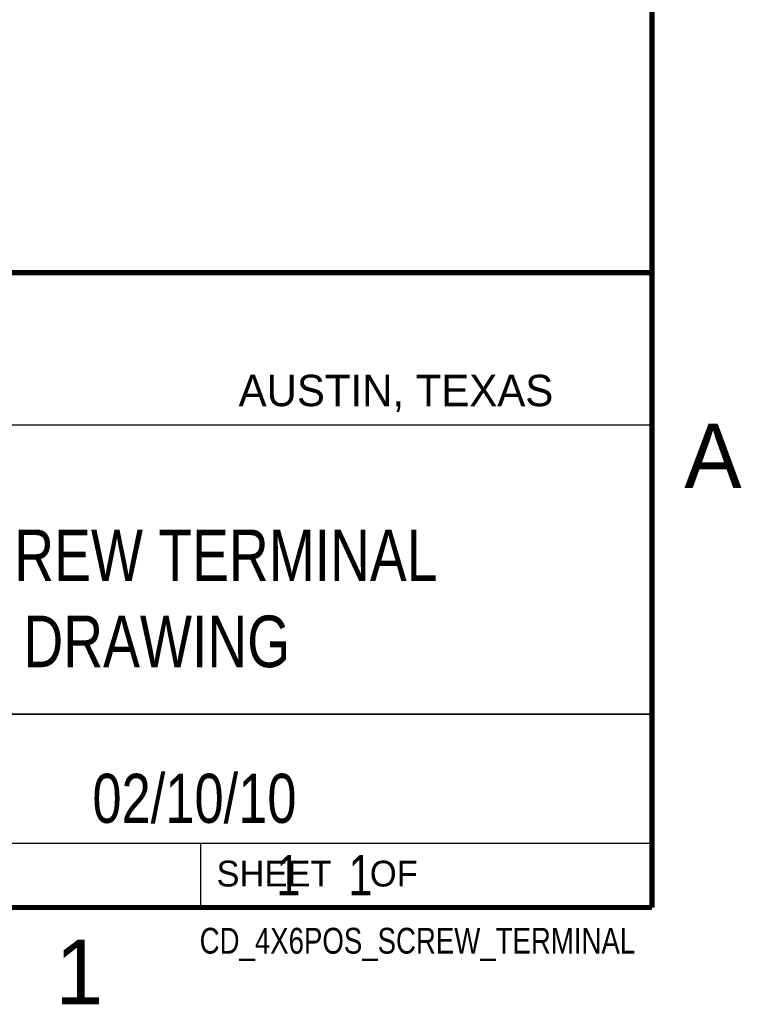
# Model space of a CAD drawing. Header units: inches. Extents: x 0 to 22, y 0 to 17.
# Tile 7 of 8: x 19 to 21.8, y 0.1 to 3.9. Entities that reach past the tile are written whole.
import ezdxf
from ezdxf.enums import TextEntityAlignment as Align

# ---------------------------------------------------------------- set-up
doc = ezdxf.new("R2010")
doc.units = ezdxf.units.IN
doc.header["$LTSCALE"] = 1.21
doc.header["$MEASUREMENT"] = 0
doc.layers.get('0').update_dxf_attribs({"linetype": 'CONTINUOUS'})
doc.styles.get("Standard").update_dxf_attribs({"font": 'txt', "width": 0.8})

msp = doc.modelspace()

# ---------------------------------------------------------------- linework, layer by layer
at = {"color": 2, "linetype": 'CONTINUOUS'}
for p, q in [((16.3737, 2.9596), (21.5037, 2.9596)), ((16.375, 2.96), (21.5, 2.96)), ((21.5037, 2.9596), (21.5037, 1.2496)), ((16.7288, 2.37), (21.5, 2.37)), ((16.3737, 1.2496), (21.5037, 1.2496)), ((18.01, 1.25), (21.5, 1.25)), ((21.5, 1.25), (21.5, 0.75)), ((16.375, 0.75), (21.5, 0.75)), ((18.01, 0.75), (21.5, 0.75)), ((19.75, 0.75), (21.5, 0.75)), ((19.75, 0.75), (19.75, 0.5)), ((21.5, 0.75), (21.5, 0.5)), ((19.75, 0.5), (21.5, 0.5)), ((20.4977, 0.4994), (21.4977, 0.4994)), ((20.4977, 0.4994), (20.4977, 0.4989)), ((20.4977, 0.4989), (21.4977, 0.4989)), ((21.4977, 0.4994), (21.4977, 0.4989))]:
    msp.add_line(p, q, dxfattribs=at)
at = {"color": 7, "linetype": 'CONTINUOUS', "const_width": 0.02}
for points in [[(21.5, 0.5), (21.5, 16.5)], [(13.6, 2.9595), (21.5, 2.96)], [(0.5, 0.5), (21.5, 0.5)]]:
    msp.add_lwpolyline(points, dxfattribs=at)

# ---------------------------------------------------------------- texts
at = {"color": 2, "linetype": 'CONTINUOUS'}
for s, height, p in [('AUSTIN, TEXAS', 0.121576, (19.898, 2.4426)), ('A', 0.25, (21.625, 2.125)), ('SHEET    OF', 0.1, (19.8121, 0.5815)), ('1', 0.25, (19.1875, 0.125))]:
    msp.add_text(s, height=height, dxfattribs=at).set_placement(p)
at = {"color": 7, "linetype": 'CONTINUOUS', "width": 0.8}
msp.add_text('02/10/10 ', height=0.19, dxfattribs=at).set_placement((19.755, 0.8281), align=Align.CENTER)
at = {"color": 2, "linetype": 'CONTINUOUS', "width": 0.8}
msp.add_text('CD_4X6POS_SCREW_TERMINAL', height=0.1, dxfattribs=at).set_placement((21.4352, 0.3213), align=Align.RIGHT)
at = {"color": 7, "linetype": 'CONTINUOUS'}
for s, insert, char_height, width, attachment_point in [('4X6 POSITION SCREW TERMINAL\\PCUSTOMER DRAWING', (18.9387, 1.9646), 0.2, 4.32, 2), ('     1    1', (19.8125, 0.7031), 0.15625, 1.375, 1)]:
    msp.add_mtext(s, dxfattribs=dict(at, insert=insert, char_height=char_height, width=width, attachment_point=attachment_point))

doc.saveas('drawing.dxf')
